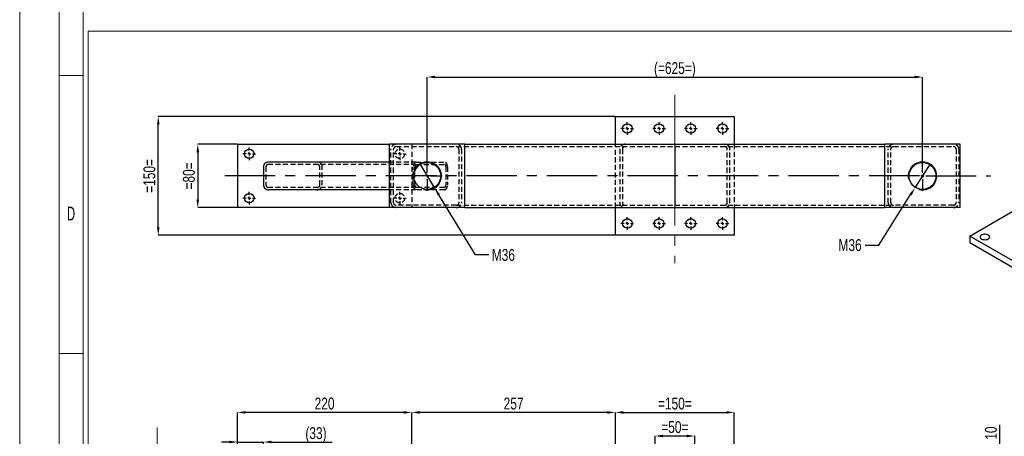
# Model space of a CAD drawing. Header units: millimetres. Extents: x 0 to 841, y 0 to 594.
# Tile 2 of 12: x 0 to 248, y 206 to 311. Entities that reach past the tile are written whole.
import ezdxf

# ---------------------------------------------------------------- set-up
doc = ezdxf.new("R2010")
doc.units = ezdxf.units.MM
doc.header["$PDSIZE"] = -1
doc.linetypes.add('CENTERX2', pattern=[20.32, 12.7, -2.54, 2.54, -2.54])
doc.linetypes.add('HIDDEN', pattern=[1.905, 1.27, -0.635])
for name, color, linetype in [('COTES', 1, 'Continuous'), ('NOTES', 6, 'Continuous'), ('TRAIT-FINS', 9, 'Continuous'), ('TRAIT-MIXTES', 3, 'CENTERX2'), ('TRAIT-TIRET', 2, 'HIDDEN')]:
    doc.layers.add(name, color=color, linetype=linetype)
doc.layers.add('TRAIT-FORT', color=4, linetype='Continuous', lineweight=25)
doc.styles.add('SLDTEXTSTYLE0', font='TXT', dxfattribs={"width": 0.75})
doc.styles.add('SLDTEXTSTYLE1', font='TXT', dxfattribs={"width": 0.605})
doc.dimstyles.new('SLDDIMSTYLE12', dxfattribs={"dimtxt": 3, "dimasz": 2, "dimexe": 0, "dimexo": 0.0625, "dimgap": 0.75, "dimtad": 1, "dimdec": 0, "dimlfac": 5, "dimrnd": 1e-09, "dimzin": 12, "dimdsep": 46, "dimtxsty": 'SLDTEXTSTYLE0', "dimsah": 1, "dimcen": 0.09, "dimadec": 0, "dimazin": 3, "dimtfac": 1, "dimtdec": 0, "dimtmove": 0, "dimatfit": 0, "dimfxl": 1, "dimfrac": 2, "dimtolj": 1, "dimtzin": 12, "dimarcsym": 0})
doc.dimstyles.new('SLDDIMSTYLE5', dxfattribs={"dimtxt": 3, "dimasz": 2, "dimexe": 0, "dimexo": 0.0625, "dimgap": 0.75, "dimtad": 1, "dimlfac": 5, "dimrnd": 1e-09, "dimzin": 12, "dimdsep": 46, "dimtxsty": 'SLDTEXTSTYLE0', "dimsah": 1, "dimcen": 0.09, "dimadec": 0, "dimazin": 3, "dimtfac": 1, "dimtofl": 0, "dimtmove": 0, "dimatfit": 3, "dimfxl": 1, "dimfrac": 2, "dimtolj": 1, "dimtzin": 12, "dimarcsym": 0})
doc.dimstyles.new('SLDDIMSTYLE6', dxfattribs={"dimtxt": 3, "dimasz": 2, "dimexe": 0, "dimexo": 0.0625, "dimgap": 0.75, "dimtad": 1, "dimlfac": 5, "dimrnd": 1e-09, "dimzin": 12, "dimdsep": 46, "dimtxsty": 'SLDTEXTSTYLE0', "dimsah": 1, "dimcen": 0.09, "dimadec": 0, "dimazin": 3, "dimtfac": 1, "dimtmove": 0, "dimatfit": 0, "dimfxl": 1, "dimfrac": 2, "dimtolj": 1, "dimtzin": 12, "dimarcsym": 0})
doc.dimstyles.new('SLDDIMSTYLE7', dxfattribs={"dimtxt": 3, "dimasz": 2, "dimexe": 0, "dimexo": 0.0625, "dimgap": 0.75, "dimtad": 0, "dimtih": 1, "dimtoh": 1, "dimlfac": 5, "dimrnd": 1e-09, "dimzin": 12, "dimdsep": 46, "dimtxsty": 'SLDTEXTSTYLE0', "dimblk1": 'NONE', "dimsah": 1, "dimcen": 0, "dimadec": 0, "dimazin": 3, "dimtfac": 1, "dimtmove": 0, "dimatfit": 3, "dimldrblk": 'NONE', "dimfxl": 1, "dimfrac": 2, "dimtolj": 1, "dimtzin": 12, "dimarcsym": 0})

# ---------------------------------------------------------------- blocks, each defined once
blk = doc.blocks.new('_D_58')
at = {"layer": 'COTES', "color": 0, "lineweight": -2, "transparency": 16777216}
for p, q in [((160.34, 198.6), (160.34, 205.86)), ((162.34, 205.86), (168.34, 205.86)), ((170.34, 198.6), (170.34, 205.86))]:
    blk.add_line(p, q, dxfattribs=at)
at = {"layer": 'COTES', "color": 0, "transparency": 16777216}
for points in [[(162.34, 206.19), (162.34, 205.52), (160.34, 205.86)], [(168.34, 206.19), (168.34, 205.52), (170.34, 205.86)]]:
    blk.add_solid(points, dxfattribs=at)
at = {"layer": 'Defpoints', "color": 0, "transparency": 16777216}
for p in [(170.34, 205.86), (160.34, 198.54), (170.34, 198.54)]:
    blk.add_point(p, dxfattribs=at)
at = {"layer": 'COTES', "color": 0, "transparency": 16777216, "insert": (165.34, 209.61), "char_height": 3, "attachment_point": 2, "style": 'SLDTEXTSTYLE0'}
blk.add_mtext('\\A1;=50=', dxfattribs=at)
blk = doc.blocks.new('_D_64')
at = {"layer": 'COTES', "color": 0, "lineweight": -2, "transparency": 16777216}
for p, q in [((247.34, 202.54), (247.34, 208.66)), ((180.4, 200.54), (247.34, 200.54)), ((247.34, 198.54), (247.34, 200.54)), ((180.4, 198.54), (247.34, 198.54)), ((247.34, 196.54), (247.34, 194.54))]:
    blk.add_line(p, q, dxfattribs=at)
at = {"layer": 'COTES', "color": 0, "transparency": 16777216}
for points in [[(247.01, 202.54), (247.67, 202.54), (247.34, 200.54)], [(247.01, 196.54), (247.67, 196.54), (247.34, 198.54)]]:
    blk.add_solid(points, dxfattribs=at)
at = {"layer": 'Defpoints', "color": 0, "transparency": 16777216}
for p in [(180.34, 200.54), (180.34, 198.54), (247.34, 198.54)]:
    blk.add_point(p, dxfattribs=at)
at = {"layer": 'COTES', "color": 0, "transparency": 16777216, "insert": (243.59, 206.6), "char_height": 3, "attachment_point": 2, "rotation": 90, "style": 'SLDTEXTSTYLE0'}
blk.add_mtext('\\A1;10', dxfattribs=at)
blk = doc.blocks.new('_D_68')
at = {"layer": 'COTES', "color": 0, "lineweight": -2, "transparency": 16777216}
for p, q in [((150.34, 200.6), (150.34, 211.81)), ((152.34, 211.81), (178.34, 211.81)), ((180.34, 200.6), (180.34, 211.81))]:
    blk.add_line(p, q, dxfattribs=at)
at = {"layer": 'COTES', "color": 0, "transparency": 16777216}
for points in [[(152.34, 212.14), (152.34, 211.48), (150.34, 211.81)], [(178.34, 212.14), (178.34, 211.48), (180.34, 211.81)]]:
    blk.add_solid(points, dxfattribs=at)
at = {"layer": 'Defpoints', "color": 0, "transparency": 16777216}
for p in [(180.34, 211.81), (150.34, 200.54), (180.34, 200.54)]:
    blk.add_point(p, dxfattribs=at)
at = {"layer": 'COTES', "color": 0, "transparency": 16777216, "insert": (165.34, 215.56), "char_height": 3, "attachment_point": 2, "style": 'SLDTEXTSTYLE0'}
blk.add_mtext('\\A1;=150=', dxfattribs=at)
blk = doc.blocks.new('_D_69')
at = {"layer": 'COTES', "color": 0, "lineweight": -2, "transparency": 16777216}
for p, q in [((54.94, 200.6), (54.94, 211.81)), ((96.94, 211.81), (56.94, 211.81)), ((98.94, 200.6), (98.94, 211.81))]:
    blk.add_line(p, q, dxfattribs=at)
at = {"layer": 'COTES', "color": 0, "transparency": 16777216}
for points in [[(56.94, 212.14), (56.94, 211.48), (54.94, 211.81)], [(96.94, 212.14), (96.94, 211.48), (98.94, 211.81)]]:
    blk.add_solid(points, dxfattribs=at)
at = {"layer": 'Defpoints', "color": 0, "transparency": 16777216}
for p in [(54.94, 211.81), (54.94, 200.54), (98.94, 200.54)]:
    blk.add_point(p, dxfattribs=at)
at = {"layer": 'COTES', "color": 0, "transparency": 16777216, "insert": (76.94, 215.56), "char_height": 3, "attachment_point": 2, "style": 'SLDTEXTSTYLE0'}
blk.add_mtext('\\A1;220', dxfattribs=at)
blk = doc.blocks.new('_D_70')
at = {"layer": 'COTES', "color": 0, "lineweight": -2, "transparency": 16777216}
for p, q in [((98.94, 200.6), (98.94, 211.81)), ((148.34, 211.81), (100.94, 211.81)), ((150.34, 200.6), (150.34, 211.81))]:
    blk.add_line(p, q, dxfattribs=at)
at = {"layer": 'COTES', "color": 0, "transparency": 16777216}
for points in [[(100.94, 212.14), (100.94, 211.48), (98.94, 211.81)], [(148.34, 212.14), (148.34, 211.48), (150.34, 211.81)]]:
    blk.add_solid(points, dxfattribs=at)
at = {"layer": 'Defpoints', "color": 0, "transparency": 16777216}
for p in [(98.94, 211.81), (98.94, 200.54), (150.34, 200.54)]:
    blk.add_point(p, dxfattribs=at)
at = {"layer": 'COTES', "color": 0, "transparency": 16777216, "insert": (124.64, 215.56), "char_height": 3, "attachment_point": 2, "style": 'SLDTEXTSTYLE0'}
blk.add_mtext('\\A1;257', dxfattribs=at)
blk = doc.blocks.new('_D_71')
at = {"layer": 'COTES', "color": 0, "lineweight": -2, "transparency": 16777216}
for p, q in [((52.94, 204.33), (50.94, 204.33)), ((54.94, 200.6), (54.94, 204.33)), ((54.94, 204.33), (61.51, 204.33)), ((61.51, 198.6), (61.51, 204.33)), ((63.51, 204.33), (78.89, 204.33))]:
    blk.add_line(p, q, dxfattribs=at)
at = {"layer": 'COTES', "color": 0, "transparency": 16777216}
for points in [[(52.94, 204.67), (52.94, 204), (54.94, 204.33)], [(63.51, 204.67), (63.51, 204), (61.51, 204.33)]]:
    blk.add_solid(points, dxfattribs=at)
at = {"layer": 'Defpoints', "color": 0, "transparency": 16777216}
for p in [(54.94, 204.33), (54.94, 200.54), (61.51, 198.54)]:
    blk.add_point(p, dxfattribs=at)
at = {"layer": 'COTES', "color": 0, "transparency": 16777216, "insert": (74.77, 208.08), "char_height": 3, "attachment_point": 2, "style": 'SLDTEXTSTYLE0'}
blk.add_mtext('\\A1;(33)', dxfattribs=at)
blk = doc.blocks.new('_D_73')
at = {"layer": 'COTES', "color": 0, "lineweight": -2, "transparency": 16777216}
for p, q in [((150.28, 286.57), (34.97, 286.57)), ((34.97, 258.57), (34.97, 284.57)), ((150.28, 256.57), (34.97, 256.57))]:
    blk.add_line(p, q, dxfattribs=at)
at = {"layer": 'COTES', "color": 0, "transparency": 16777216}
for points in [[(34.64, 284.57), (35.3, 284.57), (34.97, 286.57)], [(34.64, 258.57), (35.3, 258.57), (34.97, 256.57)]]:
    blk.add_solid(points, dxfattribs=at)
at = {"layer": 'Defpoints', "color": 0, "transparency": 16777216}
for p in [(34.97, 286.57), (150.34, 286.57), (150.34, 256.57)]:
    blk.add_point(p, dxfattribs=at)
at = {"layer": 'COTES', "color": 0, "transparency": 16777216, "insert": (31.22, 271.57), "char_height": 3, "attachment_point": 2, "rotation": 90, "style": 'SLDTEXTSTYLE0'}
blk.add_mtext('\\A1;=150=', dxfattribs=at)
blk = doc.blocks.new('_D_74')
at = {"layer": 'COTES', "color": 0, "lineweight": -2, "transparency": 16777216}
for p, q in [((100.96, 274.65), (104.72, 268.5)), ((115.05, 251.61), (105.76, 266.8)), ((118.39, 251.61), (115.05, 251.61))]:
    blk.add_line(p, q, dxfattribs=at)
at = {"layer": 'COTES', "color": 0, "transparency": 16777216}
blk.add_solid([(106.05, 266.97), (105.48, 266.62), (104.72, 268.5)], dxfattribs=at)
at = {"layer": 'Defpoints', "color": 0, "transparency": 16777216}
for p in [(100.96, 274.65), (104.72, 268.5)]:
    blk.add_point(p, dxfattribs=at)
at = {"layer": 'COTES', "color": 0, "transparency": 16777216, "insert": (119.14, 253.11), "char_height": 3, "attachment_point": 1, "style": 'SLDTEXTSTYLE0'}
blk.add_mtext('\\A1;M36', dxfattribs=at)
blk = doc.blocks.new('_None')
blk = doc.blocks.new('_D_75')
at = {"layer": 'COTES', "color": 0, "lineweight": -2, "transparency": 16777216}
for p, q in [((229.77, 274.62), (225.91, 268.53)), ((216.78, 254.1), (224.84, 266.84)), ((213.38, 254.1), (216.78, 254.1))]:
    blk.add_line(p, q, dxfattribs=at)
at = {"layer": 'COTES', "color": 0, "transparency": 16777216}
blk.add_solid([(224.56, 267.02), (225.13, 266.66), (225.91, 268.53)], dxfattribs=at)
at = {"layer": 'Defpoints', "color": 0, "transparency": 16777216}
for p in [(229.77, 274.62), (225.91, 268.53)]:
    blk.add_point(p, dxfattribs=at)
at = {"layer": 'COTES', "color": 0, "transparency": 16777216, "insert": (206.63, 255.6), "char_height": 3, "attachment_point": 1, "style": 'SLDTEXTSTYLE0'}
blk.add_mtext('\\A1;M36', dxfattribs=at)
blk = doc.blocks.new('_D_76')
at = {"layer": 'COTES', "color": 0, "lineweight": -2, "transparency": 16777216}
for p, q in [((102.84, 275.44), (102.84, 296.57)), ((104.84, 296.57), (225.84, 296.57)), ((227.84, 275.44), (227.84, 296.57))]:
    blk.add_line(p, q, dxfattribs=at)
at = {"layer": 'COTES', "color": 0, "transparency": 16777216}
for points in [[(104.84, 296.91), (104.84, 296.24), (102.84, 296.57)], [(225.84, 296.91), (225.84, 296.24), (227.84, 296.57)]]:
    blk.add_solid(points, dxfattribs=at)
at = {"layer": 'Defpoints', "color": 0, "transparency": 16777216}
for p in [(227.84, 296.57), (102.84, 275.37), (227.84, 275.37)]:
    blk.add_point(p, dxfattribs=at)
at = {"layer": 'COTES', "color": 0, "transparency": 16777216, "insert": (165.34, 300.32), "char_height": 3, "attachment_point": 2, "style": 'SLDTEXTSTYLE0'}
blk.add_mtext('\\A1;(=625=)', dxfattribs=at)
blk = doc.blocks.new('_D_77')
at = {"layer": 'COTES', "color": 0, "lineweight": -2, "transparency": 16777216}
for p, q in [((54.88, 279.57), (44.94, 279.57)), ((44.94, 277.57), (44.94, 265.57)), ((54.88, 263.57), (44.94, 263.57))]:
    blk.add_line(p, q, dxfattribs=at)
at = {"layer": 'COTES', "color": 0, "transparency": 16777216}
for points in [[(44.61, 277.57), (45.27, 277.57), (44.94, 279.57)], [(44.61, 265.57), (45.27, 265.57), (44.94, 263.57)]]:
    blk.add_solid(points, dxfattribs=at)
at = {"layer": 'Defpoints', "color": 0, "transparency": 16777216}
for p in [(54.94, 279.57), (44.94, 263.57), (54.94, 263.57)]:
    blk.add_point(p, dxfattribs=at)
at = {"layer": 'COTES', "color": 0, "transparency": 16777216, "insert": (41.19, 271.57), "char_height": 3, "attachment_point": 2, "rotation": 90, "style": 'SLDTEXTSTYLE0'}
blk.add_mtext('\\A1;=80=', dxfattribs=at)
blk = doc.blocks.new('SW_CENTERMARKSYMBOL_59')
at = {"layer": 'TRAIT-MIXTES', "color": 0}
for p, q in [((0, 0.8), (0, 3.8)), ((-0.8, 0), (-3.8, 0)), ((0, 0), (-0.4, 0)), ((0, 0), (0, 0.4)), ((0, 0), (0, -0.4)), ((0, 0), (0.4, 0)), ((0.8, 0), (3.8, 0)), ((0, -0.8), (0, -3.8))]:
    blk.add_line(p, q, dxfattribs=at)
blk = doc.blocks.new('SW_CENTERMARKSYMBOL_60')
at = {"layer": 'TRAIT-MIXTES', "color": 0}
for p, q in [((-0.8, 0), (-1.6, 0)), ((0, 0), (-0.4, 0)), ((0, 0.8), (0, 1.6)), ((0, 0), (0, 0.4)), ((0, 0), (0, -0.4)), ((0, 0), (0.4, 0)), ((0.8, 0), (1.6, 0)), ((0, -0.8), (0, -1.6))]:
    blk.add_line(p, q, dxfattribs=at)
blk = doc.blocks.new('SW_CENTERMARKSYMBOL_61')
at = {"layer": 'TRAIT-MIXTES', "color": 0}
for p, q in [((-0.8, 0), (-1.6, 0)), ((0, 0), (-0.4, 0)), ((0, 0.8), (0, 1.6)), ((0, 0), (0, 0.4)), ((0, 0), (0, -0.4)), ((0, 0), (0.4, 0)), ((0.8, 0), (1.6, 0)), ((0, -0.8), (0, -1.6))]:
    blk.add_line(p, q, dxfattribs=at)
blk = doc.blocks.new('SW_CENTERMARKSYMBOL_62')
at = {"layer": 'TRAIT-MIXTES', "color": 0}
for p, q in [((-0.8, 0), (-1.6, 0)), ((0, 0), (-0.4, 0)), ((0, 0.8), (0, 1.6)), ((0, 0), (0, 0.4)), ((0, 0), (0, -0.4)), ((0, 0), (0.4, 0)), ((0.8, 0), (1.6, 0)), ((0, -0.8), (0, -1.6))]:
    blk.add_line(p, q, dxfattribs=at)
blk = doc.blocks.new('SW_CENTERMARKSYMBOL_63')
at = {"layer": 'TRAIT-MIXTES', "color": 0}
for p, q in [((-0.8, 0), (-1.6, 0)), ((0, 0), (-0.4, 0)), ((0, 0.8), (0, 1.6)), ((0, 0), (0, 0.4)), ((0, 0), (0, -0.4)), ((0, 0), (0.4, 0)), ((0.8, 0), (1.6, 0)), ((0, -0.8), (0, -1.6))]:
    blk.add_line(p, q, dxfattribs=at)
blk = doc.blocks.new('SW_CENTERMARKSYMBOL_64')
at = {"layer": 'TRAIT-MIXTES', "color": 0}
for p, q in [((0, 0.8), (0, 3.8)), ((-0.8, 0), (-177.13, 0)), ((0, 0), (-0.4, 0)), ((0, 0), (0, 0.4)), ((0, 0), (0, -0.4)), ((0, 0), (0.4, 0)), ((0.8, 0), (17.14, 0)), ((0, -0.8), (0, -3.8))]:
    blk.add_line(p, q, dxfattribs=at)
blk = doc.blocks.new('SW_CENTERMARKSYMBOL_65')
at = {"layer": 'TRAIT-MIXTES', "color": 0}
for p, q in [((-0.8, 0), (-1.6, 0)), ((0, 0), (-0.4, 0)), ((0, 0.8), (0, 1.6)), ((0, 0), (0, 0.4)), ((0, 0), (0, -0.4)), ((0, 0), (0.4, 0)), ((0.8, 0), (1.6, 0)), ((0, -0.8), (0, -1.6))]:
    blk.add_line(p, q, dxfattribs=at)
blk = doc.blocks.new('SW_CENTERMARKSYMBOL_66')
at = {"layer": 'TRAIT-MIXTES', "color": 0}
for p, q in [((-0.8, 0), (-1.6, 0)), ((0, 0), (-0.4, 0)), ((0, 0.8), (0, 1.6)), ((0, 0), (0, 0.4)), ((0, 0), (0, -0.4)), ((0, 0), (0.4, 0)), ((0.8, 0), (1.6, 0)), ((0, -0.8), (0, -1.6))]:
    blk.add_line(p, q, dxfattribs=at)
blk = doc.blocks.new('SW_CENTERMARKSYMBOL_67')
at = {"layer": 'TRAIT-MIXTES', "color": 0}
for p, q in [((-0.8, 0), (-1.6, 0)), ((0, 0), (-0.4, 0)), ((0, 0.8), (0, 1.6)), ((0, 0), (0, 0.4)), ((0, 0), (0, -0.4)), ((0, 0), (0.4, 0)), ((0.8, 0), (1.6, 0)), ((0, -0.8), (0, -1.6))]:
    blk.add_line(p, q, dxfattribs=at)
blk = doc.blocks.new('SW_CENTERMARKSYMBOL_68')
at = {"layer": 'TRAIT-MIXTES', "color": 0}
for p, q in [((-0.8, 0), (-1.6, 0)), ((0, 0), (-0.4, 0)), ((0, 0.8), (0, 1.6)), ((0, 0), (0, 0.4)), ((0, 0), (0, -0.4)), ((0, 0), (0.4, 0)), ((0.8, 0), (1.6, 0)), ((0, -0.8), (0, -1.6))]:
    blk.add_line(p, q, dxfattribs=at)
blk = doc.blocks.new('SW_CENTERMARKSYMBOL_69')
at = {"layer": 'TRAIT-MIXTES', "color": 0}
for p, q in [((-0.8, 0), (-1.6, 0)), ((0, 0), (-0.4, 0)), ((0, 0.8), (0, 1.6)), ((0, 0), (0, 0.4)), ((0, 0), (0, -0.4)), ((0, 0), (0.4, 0)), ((0.8, 0), (1.6, 0)), ((0, -0.8), (0, -1.6))]:
    blk.add_line(p, q, dxfattribs=at)
blk = doc.blocks.new('SW_CENTERMARKSYMBOL_70')
at = {"layer": 'TRAIT-MIXTES', "color": 0}
for p, q in [((-0.8, 0), (-1.6, 0)), ((0, 0), (-0.4, 0)), ((0, 0.8), (0, 1.6)), ((0, 0), (0, 0.4)), ((0, 0), (0, -0.4)), ((0, 0), (0.4, 0)), ((0.8, 0), (1.6, 0)), ((0, -0.8), (0, -1.6))]:
    blk.add_line(p, q, dxfattribs=at)
blk = doc.blocks.new('SW_CENTERMARKSYMBOL_71')
at = {"layer": 'TRAIT-MIXTES', "color": 0}
for p, q in [((-0.8, 0), (-1.6, 0)), ((0, 0), (-0.4, 0)), ((0, 0.8), (0, 1.6)), ((0, 0), (0, 0.4)), ((0, 0), (0, -0.4)), ((0, 0), (0.4, 0)), ((0.8, 0), (1.6, 0)), ((0, -0.8), (0, -1.6))]:
    blk.add_line(p, q, dxfattribs=at)
blk = doc.blocks.new('SW_CENTERMARKSYMBOL_72')
at = {"layer": 'TRAIT-MIXTES', "color": 0}
for p, q in [((-0.8, 0), (-1.6, 0)), ((0, 0), (-0.4, 0)), ((0, 0.8), (0, 1.6)), ((0, 0), (0, 0.4)), ((0, 0), (0, -0.4)), ((0, 0), (0.4, 0)), ((0.8, 0), (1.6, 0)), ((0, -0.8), (0, -1.6))]:
    blk.add_line(p, q, dxfattribs=at)

msp = doc.modelspace()

# ---------------------------------------------------------------- linework, layer by layer
at = {"lineweight": 18}
for p, q in [((0.001041, -0.056931), (0.001041, 593.943069)), ((10.001041, 9.943069), (10.001041, 583.943069)), ((16.001041, 15.943069), (16.001041, 577.943069)), ((17.278763, 308.138544), (384.20908, 308.138544)), ((17.278763, 308.138544), (17.278763, 23.278894)), ((16.001041, 296.943069), (10.001041, 296.943069)), ((16.001041, 226.693069), (10.001041, 226.693069))]:
    msp.add_line(p, q, dxfattribs=at)
at = {"layer": 'TRAIT-FINS', "lineweight": 18}
for centre in [(102.840212, 271.574391), (227.840212, 271.574391)]:
    msp.add_arc(centre, 3.6, 255, 195, dxfattribs=at)
at = {"layer": 'TRAIT-FORT', "lineweight": 25}
for p, q in [((150.340212, 279.574391), (150.340212, 286.574391)), ((150.340212, 286.574391), (180.340212, 286.574391)), ((180.340212, 286.574391), (180.340212, 279.574391)), ((54.940212, 279.574391), (54.940212, 263.574391)), ((54.940212, 279.574391), (93.340212, 279.574391)), ((93.340212, 263.574391), (93.340212, 279.574391)), ((112.340212, 279.574391), (93.340212, 279.574391)), ((112.340212, 279.574391), (165.340212, 279.574391)), ((112.340212, 263.574391), (112.340212, 279.574391)), ((165.340212, 279.574391), (165.340212, 278.374391)), ((165.340212, 279.574391), (218.340212, 279.574391)), ((165.340212, 279.574391), (165.340212, 278.374391)), ((165.340212, 278.374391), (165.340212, 264.774391)), ((218.340212, 263.574391), (218.340212, 279.574391)), ((237.340212, 279.574391), (218.340212, 279.574391)), ((237.340212, 263.574391), (237.340212, 279.574391)), ((61.514324, 273.874391), (61.514324, 269.274391)), ((93.340212, 275.074391), (62.787333, 275.074391)), ((93.340212, 268.074391), (62.787333, 268.074391)), ((93.340212, 263.574391), (54.940212, 263.574391)), ((112.340212, 263.574391), (93.340212, 263.574391)), ((112.340212, 263.574391), (165.340212, 263.574391)), ((150.340212, 256.574391), (150.340212, 263.574391)), ((165.340212, 264.774391), (165.340212, 263.574391)), ((165.340212, 264.774391), (165.340212, 263.574391)), ((165.340212, 263.574391), (218.340212, 263.574391)), ((180.340212, 263.574391), (180.340212, 256.574391)), ((237.340212, 263.574391), (218.340212, 263.574391)), ((239.740684, 256.388049), (251.054392, 262.919314)), ((180.340212, 256.574391), (150.340212, 256.574391)), ((270.853382, 238.42707), (239.740684, 256.388049)), ((239.740684, 256.388049), (239.740684, 254.754967)), ((239.740684, 254.754967), (270.853382, 236.793989))]:
    msp.add_line(p, q, dxfattribs=at)
at = {"layer": 'TRAIT-FORT', "lineweight": 25, "flags": 128}
msp.add_lwpolyline([(244.407588, 255.653282), (244.591951, 255.79049), (244.711413, 255.949857), (244.758468, 256.121367), (244.73016, 256.294244), (244.628268, 256.457626), (244.459194, 256.601247), (244.23356, 256.716083), (243.965546, 256.794917), (243.67199, 256.832797), (243.371339, 256.827343), (243.082483, 256.778897), (242.823572, 256.690503), (242.610874, 256.567715), (242.457755, 256.418249), (242.373834, 256.251496), (242.364386, 256.077933), (242.430003, 255.908467), (242.566564, 255.753746), (242.765486, 255.623491), (243.014272, 255.525886), (243.297288, 255.467065), (243.596753, 255.450723), (243.89385, 255.477888), (244.16991, 255.546852), (244.407588, 255.653282)], dxfattribs=at)
at = {"layer": 'TRAIT-FORT', "lineweight": 25}
for centre, radius in [((153.340212, 283.574391), 1.2), ((161.340212, 283.574391), 1.2), ((169.340212, 283.574391), 1.2), ((177.340212, 283.574391), 1.2), ((57.940212, 277.174391), 1.2), ((102.840212, 271.574391), 3.4), ((227.840212, 271.574391), 3.4), ((57.940212, 265.974391), 1.2), ((153.340212, 259.574391), 1.2), ((161.340212, 259.574391), 1.2), ((169.340212, 259.574391), 1.2), ((177.340212, 259.574391), 1.2)]:
    msp.add_circle(centre, radius, dxfattribs=at)
for centre, start_param, end_param in [((62.787333, 273.874391), 4.7123889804, 6.2831853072), ((62.787333, 269.274391), 0, 1.5707963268)]:
    msp.add_ellipse(centre, major_axis=(-1.273009, 0), ratio=0.9426482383, start_param=start_param, end_param=end_param, dxfattribs=at)
at = {"layer": 'TRAIT-MIXTES', "lineweight": 18}
for p, q in [((165.340212, 292.034189), (165.340212, 249.560687)), ((34.700441, 208.030209), (34.700441, 69.467847))]:
    msp.add_line(p, q, dxfattribs=at)
at = {"layer": 'TRAIT-TIRET'}
for p, q in [((93.691858, 264.774391), (93.691858, 278.374391)), ((94.359419, 264.774391), (94.359419, 278.374391)), ((95.02698, 278.974391), (110.158366, 278.974391)), ((98.940212, 279.574391), (98.940212, 263.574391)), ((110.158366, 278.974391), (165.340212, 278.974391)), ((110.825928, 278.374391), (110.825928, 264.774391)), ((111.493489, 278.374391), (111.493489, 264.774391)), ((150.340212, 263.574391), (150.340212, 279.574391)), ((151.439396, 278.374391), (151.439396, 264.774391)), ((152.106957, 278.374391), (152.106957, 264.774391)), ((165.340212, 278.974391), (220.522057, 278.974391)), ((178.573466, 264.774391), (178.573466, 278.374391)), ((179.241027, 264.774391), (179.241027, 278.374391)), ((180.340212, 279.574391), (180.340212, 263.574391)), ((219.186935, 264.774391), (219.186935, 278.374391)), ((219.854496, 264.774391), (219.854496, 278.374391)), ((220.522057, 278.974391), (235.653443, 278.974391)), ((236.321005, 278.374391), (236.321005, 264.774391)), ((236.988566, 278.374391), (236.988566, 264.774391)), ((62.150829, 273.874391), (62.150829, 269.274391)), ((100.076791, 274.474391), (62.787333, 274.474391)), ((75.729595, 269.274391), (75.729595, 273.874391)), ((76.366099, 269.274391), (76.366099, 273.874391)), ((100.076791, 275.074391), (93.340212, 275.074391)), ((99.339244, 269.274391), (99.339244, 273.874391)), ((99.708018, 269.274391), (99.708018, 273.874391)), ((100.076791, 275.074391), (107.206414, 275.074391)), ((100.076791, 274.474391), (107.206414, 274.474391)), ((107.575187, 273.874391), (107.575187, 269.274391)), ((107.943961, 273.874391), (107.943961, 269.274391)), ((100.076791, 268.674391), (62.787333, 268.674391)), ((107.206414, 268.674391), (100.076791, 268.674391)), ((100.076791, 268.074391), (93.340212, 268.074391)), ((107.206414, 268.074391), (100.076791, 268.074391)), ((110.158366, 264.174391), (95.02698, 264.174391)), ((110.158366, 264.174391), (165.340212, 264.174391)), ((165.340212, 264.174391), (220.522057, 264.174391)), ((235.653443, 264.174391), (220.522057, 264.174391))]:
    msp.add_line(p, q, dxfattribs=at)
for centre in [(95.940212, 277.174391), (95.940212, 265.974391)]:
    msp.add_circle(centre, 1.2, dxfattribs=at)
for centre, major_axis, ratio, start_param, end_param in [((95.02698, 278.374391), (1.335122, 0), 0.8987940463, 1.5707963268, 3.1415926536), ((95.02698, 278.374391), (0.667561, 0), 0.8987940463, 1.5707963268, 3.1415926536), ((110.158366, 278.374391), (1.335122, 0), 0.8987940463, 0, 1.5707963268), ((110.158366, 278.374391), (0.667561, 0), 0.8987940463, 0, 1.5707963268), ((152.774519, 278.374391), (1.335122, 0), 0.8987940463, 1.5707963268, 3.1415926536), ((152.774519, 278.374391), (0.667561, 0), 0.8987940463, 1.5707963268, 3.1415926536), ((177.905905, 278.374391), (1.335122, 0), 0.8987940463, 0, 1.5707963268), ((177.905905, 278.374391), (0.667561, 0), 0.8987940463, 0, 1.5707963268), ((220.522057, 278.374391), (1.335122, 0), 0.8987940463, 1.5707963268, 3.1415926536), ((220.522057, 278.374391), (0.667561, 0), 0.8987940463, 1.5707963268, 3.1415926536), ((235.653443, 278.374391), (1.335122, 0), 0.8987940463, 0, 1.5707963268), ((235.653443, 278.374391), (0.667561, 0), 0.8987940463, 0, 1.5707963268), ((62.787333, 273.874391), (-0.636505, 0), 0.9426482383, 4.7123889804, 6.2831853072), ((75.09309, 273.874391), (-1.273009, 0), 0.9426482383, 3.1415926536, 4.7123889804), ((75.09309, 273.874391), (-0.636505, 0), 0.9426482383, 3.1415926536, 4.7123889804), ((100.076791, 273.874391), (0, 1.2), 0.6146226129, 0, 1.5707963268), ((100.076791, 273.874391), (0, 0.6), 0.6146226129, 0, 1.5707963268), ((107.206414, 273.874391), (0, 1.2), 0.6146226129, 4.7123889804, 6.2831853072), ((107.206414, 273.874391), (0, 0.6), 0.6146226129, 4.7123889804, 6.2831853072), ((62.787333, 269.274391), (-0.636505, 0), 0.9426482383, 0, 1.5707963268), ((75.09309, 269.274391), (-1.273009, 0), 0.9426482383, 1.5707963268, 3.1415926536), ((75.09309, 269.274391), (-0.636505, 0), 0.9426482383, 1.5707963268, 3.1415926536), ((100.076791, 269.274391), (0, 1.2), 0.6146226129, 1.5707963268, 3.1415926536), ((100.076791, 269.274391), (0, 0.6), 0.6146226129, 1.5707963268, 3.1415926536), ((107.206414, 269.274391), (0, 0.6), 0.6146226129, 3.1415926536, 4.7123889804), ((107.206414, 269.274391), (0, 1.2), 0.6146226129, 3.1415926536, 4.7123889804), ((95.02698, 264.774391), (1.335122, 0), 0.8987940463, 3.1415926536, 4.7123889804), ((95.02698, 264.774391), (0.667561, 0), 0.8987940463, 3.1415926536, 4.7123889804), ((110.158366, 264.774391), (0.667561, 0), 0.8987940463, 4.7123889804, 6.2831853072), ((110.158366, 264.774391), (1.335122, 0), 0.8987940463, 4.7123889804, 6.2831853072), ((152.774519, 264.774391), (1.335122, 0), 0.8987940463, 3.1415926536, 4.7123889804), ((152.774519, 264.774391), (0.667561, 0), 0.8987940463, 3.1415926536, 4.7123889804), ((177.905905, 264.774391), (1.335122, 0), 0.8987940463, 4.7123889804, 6.2831853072), ((177.905905, 264.774391), (0.667561, 0), 0.8987940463, 4.7123889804, 6.2831853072), ((220.522057, 264.774391), (1.335122, 0), 0.8987940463, 3.1415926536, 4.7123889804), ((220.522057, 264.774391), (0.667561, 0), 0.8987940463, 3.1415926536, 4.7123889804), ((235.653443, 264.774391), (1.335122, 0), 0.8987940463, 4.7123889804, 6.2831853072), ((235.653443, 264.774391), (0.667561, 0), 0.8987940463, 4.7123889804, 6.2831853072)]:
    msp.add_ellipse(centre, major_axis=major_axis, ratio=ratio, start_param=start_param, end_param=end_param, dxfattribs=at)

# ---------------------------------------------------------------- block references
at = {"layer": 'TRAIT-MIXTES'}
for name, p in [('SW_CENTERMARKSYMBOL_72', (153.340212, 283.574391)), ('SW_CENTERMARKSYMBOL_65', (161.340212, 283.574391)), ('SW_CENTERMARKSYMBOL_66', (169.340212, 283.574391)), ('SW_CENTERMARKSYMBOL_67', (177.340212, 283.574391)), ('SW_CENTERMARKSYMBOL_63', (57.940212, 277.174391)), ('SW_CENTERMARKSYMBOL_60', (95.940212, 277.174391)), ('SW_CENTERMARKSYMBOL_64', (227.840212, 271.574391)), ('SW_CENTERMARKSYMBOL_59', (102.840212, 271.574391)), ('SW_CENTERMARKSYMBOL_62', (57.940212, 265.974391)), ('SW_CENTERMARKSYMBOL_61', (95.940212, 265.974391)), ('SW_CENTERMARKSYMBOL_71', (153.340212, 259.574391)), ('SW_CENTERMARKSYMBOL_70', (161.340212, 259.574391)), ('SW_CENTERMARKSYMBOL_69', (169.340212, 259.574391)), ('SW_CENTERMARKSYMBOL_68', (177.340212, 259.574391))]:
    msp.add_blockref(name, p, dxfattribs=at)

# ---------------------------------------------------------------- texts
at = {"layer": 'NOTES', "insert": (11.934374, 263.818695), "char_height": 3.5, "attachment_point": 1, "style": 'SLDTEXTSTYLE1'}
msp.add_mtext('D', dxfattribs=at)

# ---------------------------------------------------------------- dimensions: what is measured, and where the dimension line sits
at = {"layer": 'COTES'}
for base, p1, p2, text, dimstyle, picture, middle in [((227.840212, 296.574391), (102.840212, 275.374391), (227.840212, 275.374391), '(=<>=)', 'SLDDIMSTYLE5', '_D_76', (165.340212, 296.574391)), ((180.340212, 211.811446), (150.340212, 200.536403), (180.340212, 200.536403), '=<>=', 'SLDDIMSTYLE5', '_D_68', (165.340212, 211.811446)), ((170.340212, 205.857239), (160.340212, 198.536403), (170.340212, 198.536403), '=<>=', 'SLDDIMSTYLE6', '_D_58', (165.340212, 205.857239)), ((54.940212, 204.332979), (61.514324, 198.536403), (54.940212, 200.536403), '(<>)', 'SLDDIMSTYLE12', '_D_71', (74.76981, 204.332979))]:
    dim = msp.add_linear_dim(base=base, p1=p1, p2=p2, text=text, dimstyle=dimstyle, dxfattribs=at)
    dim.commit()
    dim.dimension.update_dxf_attribs({"geometry": picture, "text_midpoint": middle, "dimtype": 160})
for base, p1, p2, picture, middle in [((34.969649, 286.574391), (150.340212, 256.574391), (150.340212, 286.574391), '_D_73', (34.969649, 271.574391)), ((44.940212, 263.574391), (54.940212, 279.574391), (54.940212, 263.574391), '_D_77', (44.940212, 271.574391))]:
    dim = msp.add_linear_dim(base=base, p1=p1, p2=p2, angle=90, text='=<>=', dimstyle='SLDDIMSTYLE5', dxfattribs=at)
    dim.commit()
    dim.dimension.update_dxf_attribs({"geometry": picture, "text_midpoint": middle, "dimtype": 160})
for p1, p2, picture, middle in [((100.962036, 274.645621), (104.718388, 268.503161), '_D_74', (122.144286, 251.614606)), ((229.766061, 274.615953), (225.914362, 268.532828), '_D_75', (209.628155, 254.102776))]:
    dim = msp.add_diameter_dim_2p(p1=p1, p2=p2, text='M36', dimstyle='SLDDIMSTYLE7', override={"dimpost": '<>'}, dxfattribs=at)
    dim.commit()
    dim.dimension.update_dxf_attribs({"geometry": picture, "text_midpoint": middle, "dimtype": 163})
for base, p1, p2, picture, middle in [((54.940212, 211.811446), (98.940212, 200.536403), (54.940212, 200.536403), '_D_69', (76.940212, 211.811446)), ((98.940212, 211.811446), (150.340212, 200.536403), (98.940212, 200.536403), '_D_70', (124.640212, 211.811446))]:
    dim = msp.add_linear_dim(base=base, p1=p1, p2=p2, dimstyle='SLDDIMSTYLE5', dxfattribs=at)
    dim.commit()
    dim.dimension.update_dxf_attribs({"geometry": picture, "text_midpoint": middle, "dimtype": 160})
dim = msp.add_linear_dim(base=(247.340212, 198.536403), p1=(180.340212, 200.536403), p2=(180.340212, 198.536403), angle=90, dimstyle='SLDDIMSTYLE6', dxfattribs=at)
dim.commit()
dim.dimension.update_dxf_attribs({"geometry": '_D_64', "text_midpoint": (247.340212, 206.598903), "dimtype": 160})

doc.saveas('drawing.dxf')
